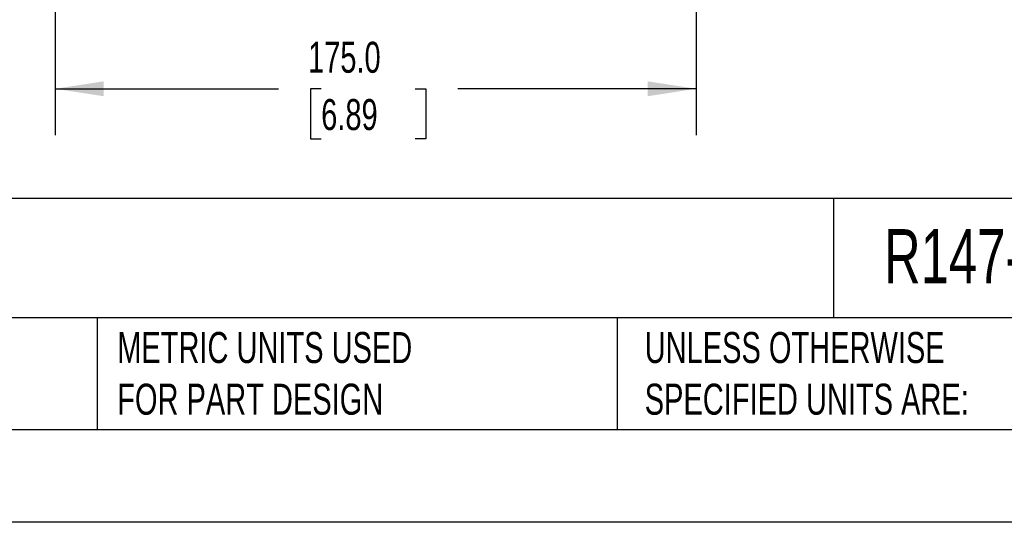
# Model space of a CAD drawing. Header units: millimetres. Extents: x 0 to 1118, y 0 to 864.
# Tile 8 of 25: x 401 to 670, y 0 to 137. Entities that reach past the tile are written whole.
import ezdxf

# ---------------------------------------------------------------- set-up
doc = ezdxf.new("R2010")
doc.units = ezdxf.units.MM
doc.header["$LTSCALE"] = 4
doc.layers.add('DIMENSIONS', color=140, linetype='Continuous', lineweight=25)
doc.layers.add('TEXT', color=140, linetype='Continuous', lineweight=25)
doc.styles.add('SLDTEXTSTYLE0', font='TXT', dxfattribs={"width": 0.7})
doc.dimstyles.new('SLDDIMSTYLE3', dxfattribs={"dimtxt": 8.632031, "dimasz": 13.208, "dimexe": 0, "dimexo": 0.0625, "dimgap": 2.158008, "dimtad": 0, "dimtih": 1, "dimtoh": 1, "dimdec": 1, "dimrnd": 1e-09, "dimzin": 4, "dimdsep": 46, "dimtxsty": 'SLDTEXTSTYLE0', "dimsah": 1, "dimcen": 0.09, "dimadec": 0, "dimazin": 1, "dimtfac": 1, "dimtdec": 1, "dimtofl": 0, "dimtmove": 0, "dimatfit": 3, "dimfxl": 0, "dimfrac": 2, "dimtolj": 1, "dimtzin": 12, "dimarcsym": 0})

# ---------------------------------------------------------------- blocks, each defined once
blk = doc.blocks.new('_D_8')
at = {"layer": 'DIMENSIONS'}
for p, q in [((410.5, 216.79), (410.5, 105.73)), ((585.5, 216.79), (585.5, 105.73)), ((410.5, 118.43), (471.42, 118.43)), ((483.12, 118.43), (480.22, 118.43)), ((480.22, 118.43), (480.22, 104.71)), ((508.77, 118.43), (511.67, 118.43)), ((511.67, 118.43), (511.67, 104.71)), ((585.5, 118.43), (520.47, 118.43)), ((480.22, 104.71), (483.12, 104.71)), ((511.67, 104.71), (508.77, 104.71))]:
    blk.add_line(p, q, dxfattribs=at)
for points in [[(410.5, 118.43), (423.71, 116.39), (423.71, 120.46)], [(585.5, 118.43), (572.29, 120.46), (572.29, 116.39)]]:
    blk.add_solid(points, dxfattribs=at)
at = {"layer": 'DIMENSIONS', "char_height": 8.467, "attachment_point": 1, "style": 'SLDTEXTSTYLE0'}
for s, insert in [('175.0', (479.53, 131.27)), ('6.89', (483.12, 115.62))]:
    blk.add_mtext(s, dxfattribs=dict(at, insert=insert))

msp = doc.modelspace()

# ---------------------------------------------------------------- linework, layer by layer
at = {"color": 7, "linetype": 'Continuous'}
msp.add_line((1117.61, 0.01), (0.01, 0.01), dxfattribs=at)
at = {"layer": 'TEXT'}
for p, q in [((1092.2, 88.5), (25.4, 88.5)), ((623.04, 88.5), (623.04, 55.88)), ((1092.2, 55.88), (25.4, 55.88)), ((421.94, 55.88), (421.94, 25.4)), ((563.99, 55.88), (563.99, 25.4)), ((25.4, 25.4), (1092.2, 25.4))]:
    msp.add_line(p, q, dxfattribs=at)

# ---------------------------------------------------------------- texts
at = {"layer": 'TEXT', "attachment_point": 1, "style": 'SLDTEXTSTYLE0'}
for s, insert, char_height in [('R147-010-200R', (636.83, 80.09), 14.8167), ('METRIC UNITS USED ^JFOR PART DESIGN', (427.41, 51.99), 8.4667), ('UNLESS OTHERWISE ^JSPECIFIED UNITS ARE:', (571.48, 51.99), 8.4667)]:
    msp.add_mtext(s, dxfattribs=dict(at, insert=insert, char_height=char_height))

# ---------------------------------------------------------------- dimensions: what is measured, and where the dimension line sits
at = {"layer": 'DIMENSIONS'}
dim = msp.add_linear_dim(base=(585.5, 118.43), p1=(410.5, 221.87), p2=(585.5, 221.87), dimstyle='SLDDIMSTYLE3', dxfattribs=at)
dim.commit()
dim.dimension.update_dxf_attribs({"geometry": '_D_8', "text_midpoint": (495.95, 118.43), "dimtype": 160})

doc.saveas('drawing.dxf')
